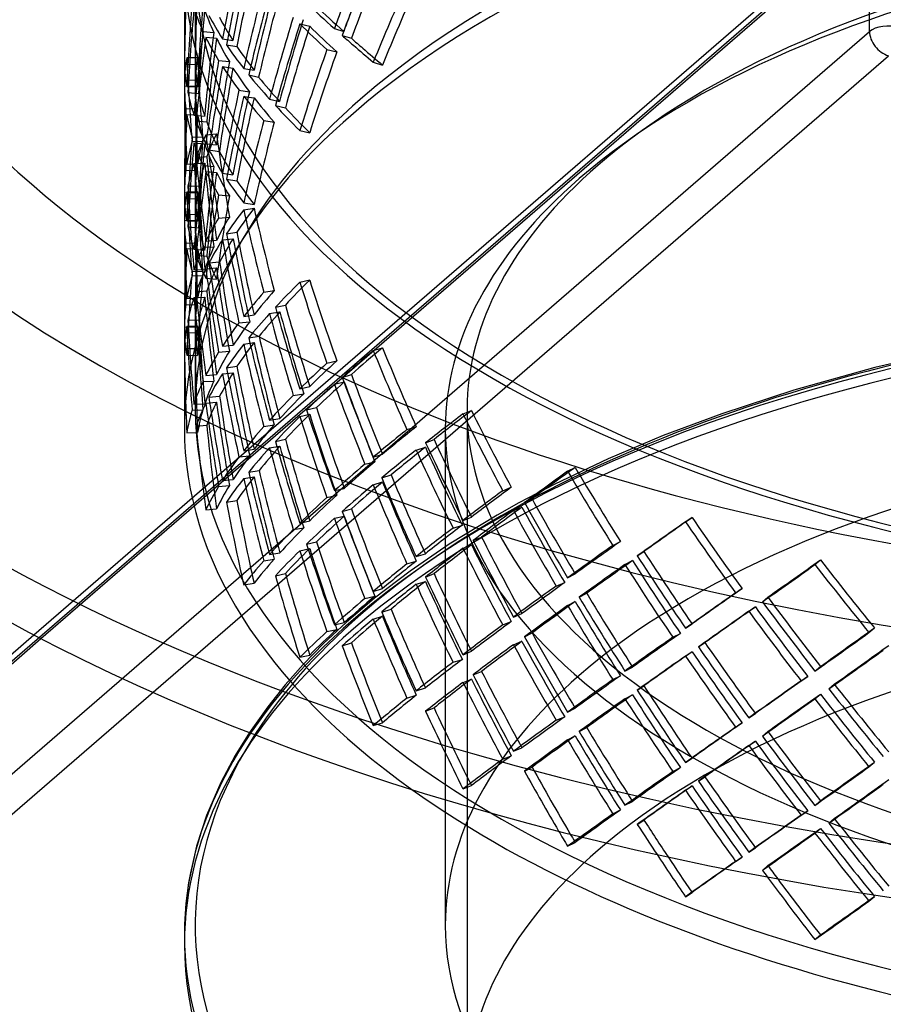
# Model space of a CAD drawing. Header units: millimetres. Extents: x -483 to 483, y -417 to 361.
# Tile 3 of 12: x -328 to -129, y -157 to 70. Entities that reach past the tile are written whole.
import ezdxf

# ---------------------------------------------------------------- set-up
doc = ezdxf.new("R2010")
doc.units = ezdxf.units.MM
doc.layers.add('HIDDEN', color=7, linetype='Continuous')
doc.layers.add('THICK', color=7, linetype='Continuous')

msp = doc.modelspace()

# ---------------------------------------------------------------- linework, layer by layer
at = {"layer": 'HIDDEN'}
for p, q in [((-324.62, -71.74), (-131.38, 95.61)), ((-322.98, -72.6), (-128.11, 96.16)), ((-482.44, -210.03), (-132.44, 93.08)), ((-132.44, 67.1), (-132.44, 93.08)), ((-290, 82.27), (-290, 54.56)), ((-287.5, 82.27), (-287.5, 54.43)), ((-263.45, 68.82), (-261.18, 68.3)), ((-482.44, -236.01), (-132.44, 67.1)), ((-285.72, 67.12), (-283.26, 66.89)), ((-285.06, 65.75), (-282.6, 65.52)), ((-255.48, 67.75), (-253.35, 67.09)), ((-253.72, 66.18), (-251.59, 65.53)), ((-281.24, 65.41), (-278.85, 65.03)), ((-280.31, 64.01), (-277.93, 63.63)), ((-478.11, -241.59), (-128.11, 61.52)), ((-257.23, 62.92), (-254.95, 62.4)), ((-289.98, 59.59), (-287.48, 59.51)), ((-289.45, 61.07), (-286.95, 61.14)), ((-282.12, 60.41), (-279.66, 60.18)), ((-281.24, 59.04), (-278.85, 58.66)), ((-246.56, 60.03), (-244.44, 59.38)), ((-276.35, 58.55), (-273.97, 58.17)), ((-275.22, 57.11), (-272.93, 56.58)), ((-290, 54.56), (-287.5, 54.48)), ((-289.98, 55.88), (-287.48, 55.96)), ((-289.45, 54.4), (-286.95, 54.33)), ((-289.2, 53.05), (-286.73, 52.82)), ((-277.45, 53.6), (-275.06, 53.22)), ((-276.35, 52.17), (-273.97, 51.79)), ((-270.41, 51.54), (-268.13, 51.01)), ((-269.06, 50.06), (-266.78, 49.54)), ((-289.65, 49.38), (-287.16, 49.3)), ((-289.45, 48.03), (-286.95, 47.95)), ((-287.8, 47.86), (-285.34, 47.63)), ((-287.32, 46.5), (-284.86, 46.27)), ((-271.73, 46.61), (-269.35, 46.23)), ((-285.06, 43.35), (-282.6, 43.58)), ((-263.45, 44.31), (-261.18, 43.78)), ((-288.23, 42.83), (-285.74, 42.75)), ((-288.23, 41.76), (-285.74, 41.83)), ((-287.8, 41.49), (-285.34, 41.26)), ((-285.06, 41.23), (-282.6, 41)), ((-284.36, 39.85), (-281.97, 39.47)), ((-289.45, 36.55), (-286.95, 36.63)), ((-287.8, 36.74), (-285.3, 36.82)), ((-287.32, 38.08), (-284.86, 38.31)), ((-289.65, 35.2), (-287.14, 35.12)), ((-285.72, 36.24), (-283.26, 36.01)), ((-285.06, 34.86), (-282.6, 34.63)), ((-281.24, 34.52), (-278.85, 34.14)), ((-280.31, 33.12), (-277.93, 32.74)), ((-290, 30.04), (-287.5, 29.97)), ((-290, 30.04), (-290, 23.67)), ((-289.45, 30.18), (-286.95, 30.25)), ((-289.2, 31.53), (-286.7, 31.61)), ((-287.5, 30.15), (-287.5, 23.55)), ((-282.12, 29.53), (-279.66, 29.3)), ((-289.98, 28.7), (-287.48, 28.62)), ((-276.35, 27.66), (-273.97, 27.28)), ((-289.98, 24.99), (-287.48, 25.07)), ((-276.35, 26.03), (-273.97, 26.41)), ((-290, 23.67), (-287.5, 23.59)), ((-289.45, 23.52), (-286.95, 23.44)), ((-282.12, 24.17), (-279.66, 24.4)), ((-289.2, 22.16), (-286.73, 21.93)), ((-280.31, 20.57), (-277.93, 20.95)), ((-289.65, 18.49), (-287.16, 18.41)), ((-285.06, 18.83), (-282.6, 19.06)), ((-281.25, 19.19), (-278.78, 19.42)), ((-289.45, 17.14), (-286.95, 17.06)), ((-287.8, 16.97), (-285.34, 16.74)), ((-285.71, 17.46), (-283.2, 17.53)), ((-287.32, 15.61), (-284.86, 15.38)), ((-284.36, 13.84), (-281.91, 14.07)), ((-288.23, 11.94), (-285.74, 11.86)), ((-287.8, 12.23), (-285.3, 12.3)), ((-285.06, 12.46), (-282.6, 12.69)), ((-288.23, 10.87), (-285.74, 10.95)), ((-285.06, 10.35), (-282.6, 10.12)), ((-263.45, 9.39), (-261.18, 9.91)), ((-287.32, 7.19), (-284.86, 7.42)), ((-271.73, 7.09), (-269.35, 7.47)), ((-289.45, 5.66), (-286.95, 5.74)), ((-287.8, 5.85), (-285.3, 5.93)), ((-289.65, 4.31), (-287.14, 4.23)), ((-270.42, 2.18), (-268.04, 2.56)), ((-269.06, 3.63), (-266.78, 4.15)), ((-289.2, 0.64), (-286.7, 0.72)), ((-277.45, 0.09), (-274.97, 0.32)), ((-276.35, 1.52), (-273.97, 1.9)), ((-290, -0.84), (-287.5, -0.92)), ((-290, -0.84), (-290, -24.25)), ((-289.98, -2.19), (-287.48, -2.27)), ((-289.45, -0.71), (-286.95, -0.63)), ((-287.5, -0.74), (-287.5, -19.92)), ((-276.35, -4.85), (-273.97, -4.47)), ((-275.22, -3.42), (-272.83, -3.04)), ((-289.98, -5.89), (-287.48, -5.82)), ((-282.12, -6.72), (-279.66, -6.49)), ((-281.25, -5.32), (-278.78, -5.09)), ((-246.56, -6.34), (-244.44, -5.68)), ((-109.47, -5.27), (-131.24, -10.25)), ((-289.45, -7.37), (-286.95, -7.45)), ((-257.23, -9.23), (-254.95, -8.7)), ((-280.31, -10.31), (-277.93, -9.94)), ((-131.24, -10.25), (-149.88, -15.45)), ((-285.71, -13.43), (-283.2, -13.35)), ((-285.06, -12.05), (-282.6, -11.82)), ((-281.25, -11.7), (-278.78, -11.47)), ((-255.5, -14.04), (-253.23, -13.52)), ((-253.72, -12.49), (-251.59, -11.83)), ((-263.45, -15.13), (-261.18, -14.6)), ((-149.88, -15.45), (-166.4, -20.85)), ((-284.36, -17.05), (-281.91, -16.82)), ((-264.97, -16.64), (-262.57, -16.26)), ((-288.23, -20.02), (-285.74, -19.94)), ((-287.8, -18.66), (-285.3, -18.59)), ((-285.06, -18.43), (-282.6, -18.2)), ((-261.9, -19.98), (-259.62, -19.46)), ((-225.93, -20.91), (-223.99, -20.13)), ((-225, -19.92), (-225, -177.54)), ((-270.42, -22.34), (-268.04, -21.96)), ((-263.45, -21.5), (-261.18, -20.98)), ((-166.4, -20.85), (-179.88, -25.9)), ((-287.32, -23.7), (-284.86, -23.47)), ((-271.73, -23.8), (-269.35, -23.42)), ((-238.82, -24.52), (-236.69, -23.86)), ((-230, -24.25), (-230, -112.57)), ((-289.45, -25.22), (-286.95, -25.15)), ((-269.06, -27.26), (-266.78, -26.73)), ((-234.54, -27.55), (-232.59, -26.76)), ((-179.88, -25.9), (-192.56, -31.25)), ((-276.35, -29.37), (-273.97, -28.99)), ((-270.42, -28.71), (-268.04, -28.33)), ((-236.71, -29.22), (-234.58, -28.56)), ((-277.45, -30.8), (-274.97, -30.57)), ((-246.56, -30.85), (-244.44, -30.2)), ((-192.56, -31.25), (-204.83, -37.07)), ((-275.22, -34.3), (-272.83, -33.93)), ((-248.48, -32.47), (-246.19, -31.95)), ((-201.88, -34.11), (-200.14, -33.21)), ((-281.25, -36.21), (-278.78, -35.98)), ((-276.35, -35.74), (-273.97, -35.36)), ((-244.61, -35.6), (-242.48, -34.94)), ((-282.12, -37.61), (-279.66, -37.38)), ((-255.5, -38.56), (-253.23, -38.03)), ((-246.56, -37.23), (-244.44, -36.57)), ((-216.79, -38.57), (-214.84, -37.79)), ((-204.83, -37.07), (-213.13, -41.4)), ((-257.23, -40.11), (-254.95, -39.59)), ((-211.8, -41.31), (-210.06, -40.41)), ((-285.06, -42.94), (-282.6, -42.71)), ((-280.31, -41.2), (-277.93, -40.82)), ((-253.72, -43.38), (-251.59, -42.72)), ((-213.13, -41.4), (-218.1, -44.2)), ((-214.33, -43.13), (-212.37, -42.35)), ((-255.5, -44.93), (-253.23, -44.41)), ((-218.1, -44.2), (-229.09, -50.89)), ((-225.93, -45.43), (-223.99, -44.64)), ((-174.76, -45.72), (-173.26, -44.72)), ((-264.97, -47.53), (-262.57, -47.15)), ((-263.45, -46.01), (-261.18, -45.49)), ((-228.22, -47.17), (-226.08, -46.51)), ((-223.61, -50.04), (-221.66, -49.26)), ((-263.45, -52.39), (-261.18, -51.87)), ((-261.9, -50.87), (-259.62, -50.35)), ((-229.09, -50.89), (-238.09, -57.06)), ((-225.93, -51.8), (-223.99, -51.02)), ((-191.48, -51.16), (-189.74, -50.27)), ((-271.73, -54.69), (-269.35, -54.31)), ((-270.42, -53.22), (-268.04, -52.85)), ((-236.71, -53.73), (-234.58, -53.08)), ((-185.85, -53.58), (-184.34, -52.58)), ((-238.82, -55.41), (-236.69, -54.75)), ((-188.69, -55.56), (-186.95, -54.66)), ((-145, -55.58), (-143.75, -54.5)), ((-269.06, -58.14), (-266.78, -57.62)), ((-238.09, -57.06), (-246.27, -63.33)), ((-234.54, -58.44), (-232.59, -57.65)), ((-201.88, -58.62), (-200.14, -57.72)), ((-276.35, -60.26), (-273.97, -59.88)), ((-246.56, -61.74), (-244.44, -61.08)), ((-236.71, -60.11), (-234.58, -59.45)), ((-204.5, -60.52), (-202.54, -59.73)), ((-163.26, -62.1), (-161.75, -61.11)), ((-246.27, -63.33), (-252.8, -68.89)), ((-248.48, -63.36), (-246.19, -62.84)), ((-199.22, -63.08), (-197.48, -62.18)), ((-157.08, -64.15), (-155.83, -63.07)), ((-201.88, -64.99), (-200.14, -64.1)), ((-160.2, -66.32), (-158.69, -65.32)), ((-246.56, -68.12), (-244.44, -67.46)), ((-244.61, -66.49), (-242.48, -65.83)), ((-214.33, -67.64), (-212.37, -66.86)), ((-252.8, -68.89), (-257.99, -73.76)), ((-255.5, -69.44), (-253.23, -68.92)), ((-216.79, -69.46), (-214.84, -68.68)), ((-174.76, -70.23), (-173.26, -69.24)), ((-132.57, -71.23), (-131.32, -70.14)), ((-257.23, -71), (-254.95, -70.48)), ((-211.8, -72.2), (-210.06, -71.3)), ((-177.68, -72.3), (-175.93, -71.4)), ((-257.99, -73.76), (-262.65, -78.56)), ((-253.72, -74.27), (-251.59, -73.61)), ((-214.33, -74.02), (-212.37, -73.23)), ((-171.81, -74.52), (-170.31, -73.52)), ((-263.45, -76.9), (-261.18, -76.38)), ((-225.93, -76.31), (-223.99, -75.53)), ((-174.76, -76.61), (-173.26, -75.61)), ((-262.65, -78.56), (-266.81, -83.25)), ((-228.22, -78.06), (-226.08, -77.4)), ((-188.69, -80.07), (-186.95, -79.17)), ((-145, -80.1), (-143.75, -79.01)), ((-223.61, -80.93), (-221.66, -80.14)), ((-191.48, -82.05), (-189.74, -81.15)), ((-148.17, -82.35), (-146.66, -81.35)), ((-266.81, -83.25), (-270.84, -88.3)), ((-225.93, -82.69), (-223.99, -81.91)), ((-185.85, -84.46), (-184.34, -83.46)), ((-141.8, -84.19), (-140.55, -83.11)), ((-238.82, -86.3), (-236.69, -85.64)), ((-236.71, -84.62), (-234.58, -83.96)), ((-188.69, -86.45), (-186.95, -85.55)), ((-145, -86.47), (-143.75, -85.39)), ((-270.84, -88.3), (-275.05, -94.22)), ((-234.54, -89.32), (-232.59, -88.54)), ((-204.5, -91.41), (-202.54, -90.62)), ((-201.88, -89.51), (-200.14, -88.61)), ((-160.2, -90.83), (-158.69, -89.83)), ((-246.56, -92.63), (-244.44, -91.97)), ((-163.26, -92.99), (-161.75, -91.99)), ((-201.88, -95.88), (-200.14, -94.98)), ((-199.22, -93.97), (-197.48, -93.07)), ((-157.08, -95.04), (-155.83, -93.96)), ((-160.2, -97.21), (-158.69, -96.21)), ((-216.79, -100.35), (-214.84, -99.57)), ((-214.33, -98.53), (-212.37, -97.75)), ((-174.76, -101.12), (-173.26, -100.12)), ((-132.57, -102.12), (-131.32, -101.03)), ((-211.8, -103.09), (-210.06, -102.19)), ((-177.68, -103.19), (-175.93, -102.29)), ((-225.93, -107.2), (-223.99, -106.42)), ((-171.81, -105.41), (-170.31, -104.41)), ((-174.76, -107.5), (-173.26, -106.5)), ((-188.69, -110.96), (-186.95, -110.06)), ((-145, -110.98), (-143.75, -109.9)), ((-191.48, -112.94), (-189.74, -112.04)), ((-148.17, -113.24), (-146.66, -112.24)), ((-185.85, -115.35), (-184.34, -114.35)), ((-141.8, -115.08), (-140.55, -114)), ((-145, -117.36), (-143.75, -116.28)), ((-201.88, -120.4), (-200.14, -119.5)), ((-160.2, -121.72), (-158.69, -120.72)), ((-163.26, -123.88), (-161.75, -122.88)), ((-157.08, -125.93), (-155.83, -124.84)), ((-174.76, -132.01), (-173.26, -131.01)), ((-132.57, -133), (-131.32, -131.92))]:
    msp.add_line(p, q, dxfattribs=at)
for centre, major_axis, ratio, start_param, end_param in [((0, -19.92), (-287.5, 0), 0.5, 3.141591, 5.759587), ((0, -24.25), (-290, 0), 0.5, 3.141591, 5.759587), ((0, -24.25), (-230, 0), 0.5, 3.141591, 5.759587), ((0, -19.92), (-225, 0), 0.5, 3.141591, 5.759587), ((0, 45.48), (-111.8, -383.97), 0.696884, -1.47035, -1.42151), ((0, 45.48), (-110.83, -380.66), 0.696884, -1.47024, -1.420974), ((0, 82.27), (-290, 0), 0.5, -0.000001, 2.617994), ((0, 82.27), (287.5, 0), 0.5, 3.141591, 5.759587), ((0, 39.1), (-111.8, -383.97), 0.696884, -1.483043, -1.434221), ((0, 39.1), (-110.83, -380.66), 0.696884, -1.483043, -1.433796), ((0, 14.59), (174.78, 365.78), 0.63266, 1.694047, 1.72478), ((0, 69.99), (-24.31, -395.57), 0.730531, -1.548484, -1.499662), ((0, 69.99), (-24.1, -392.16), 0.730531, -1.548484, -1.499237), ((0, 14.59), (-111.8, -383.97), 0.696884, -1.531864, -1.483043), ((0, 14.59), (-110.83, -380.66), 0.696884, -1.532289, -1.483043), ((0, 14.59), (173.27, 362.63), 0.63266, 1.694047, 1.725316), ((0, -16.3), (174.78, 365.78), 0.63266, 1.614426, 1.663247), ((0, -16.3), (173.27, 362.63), 0.63266, 1.614001, 1.663247), ((0, 39.1), (-146.33, -375.14), 0.667422, -1.41156, -1.362572), ((0, 39.1), (-145.07, -371.9), 0.667422, -1.411024, -1.361607), ((0, 45.48), (-24.31, -395.57), 0.730531, -1.597305, -1.548484), ((0, 45.48), (-24.1, -392.16), 0.730531, -1.59773, -1.548484), ((0, -16.3), (288.76, -137.97), 0.19404, -2.605264, -2.556276), ((0, -16.3), (286.27, -136.78), 0.19404, -2.606229, -2.556812), ((0, 8.22), (174.78, 365.78), 0.63266, 1.694047, 1.712069), ((0, 69.99), (-70.75, -391.29), 0.718745, -1.4476, -1.398611), ((0, 39.1), (-289.45, 52.34), 0.341455, 0.18493, 0.233771), ((0, 69.99), (-70.14, -387.92), 0.718745, -1.447064, -1.397646), ((0, 39.1), (-286.95, 51.89), 0.341455, 0.184394, 0.23366), ((0, 14.59), (-288.88, 84.11), 0.302174, 0.285232, 0.33422), ((0, 14.59), (-286.39, 83.39), 0.302174, 0.284267, 0.333684), ((0, 14.59), (-146.33, -375.14), 0.667422, -1.460401, -1.41156), ((0, 8.22), (173.27, 362.63), 0.63266, 1.694047, 1.712493), ((0, 8.22), (-146.33, -375.14), 0.667422, -1.473093, -1.424272), ((0, 14.59), (-145.07, -371.9), 0.667422, -1.46029, -1.411024), ((0, 8.22), (-145.07, -371.9), 0.667422, -1.473093, -1.423847), ((0, 8.22), (-288.62, 112.58), 0.251276, 0.528902, 0.577724), ((0, 8.22), (-286.13, 111.61), 0.251276, 0.528902, 0.578149), ((-128.11, 65.85), (-5, 0), 0.5, -2.094395, -0.523599), ((0, 45.48), (-70.75, -391.29), 0.718745, -1.49644, -1.4476), ((0, 39.1), (-70.75, -391.29), 0.718745, -1.509133, -1.460311), ((0, 45.48), (-70.14, -387.92), 0.718745, -1.49633, -1.447064), ((0, 39.1), (-289.45, 52.34), 0.341455, 0.246463, 0.295285), ((0, -16.3), (288.76, -137.97), 0.19404, -2.543565, -2.525543), ((-128.11, 65.85), (-3.27, 3.78), 0.75, 0.713724, 2.284521), ((0, 39.1), (-70.14, -387.92), 0.718745, -1.509133, -1.459886), ((0, 39.1), (-286.95, 51.89), 0.341455, 0.246463, 0.29571), ((0, 14.59), (-288.88, 84.11), 0.302174, 0.346931, 0.395753), ((0, 14.59), (-286.39, 83.39), 0.302174, 0.346507, 0.395753), ((0, -16.3), (286.27, -136.78), 0.19404, -2.54399, -2.525543), ((0, -16.3), (288.76, -137.97), 0.19404, -2.525543, -2.494743), ((0, -16.3), (-146.33, -375.14), 0.667422, -1.521915, -1.473093), ((0, -16.3), (-145.07, -371.9), 0.667422, -1.522339, -1.473093), ((0, -16.3), (286.27, -136.78), 0.19404, -2.525543, -2.494743), ((0, 69.99), (289.93, 17.81), 0.363193, 3.05768, 3.106502), ((0, 45.48), (-289.93, 17.81), 0.363193, 0.035091, 0.083913), ((0, 69.99), (24.31, -395.57), 0.730531, -1.593109, -1.544288), ((0, 69.99), (287.43, 17.66), 0.363193, 3.05768, 3.106926), ((0, 45.48), (-287.43, 17.66), 0.363193, 0.034666, 0.083913), ((0, 69.99), (24.1, -392.16), 0.730531, -1.593109, -1.543863), ((0, 14.59), (-70.75, -391.29), 0.718745, -1.557954, -1.509133), ((0, 39.1), (-111.8, -383.97), 0.696884, -1.42151, -1.372522), ((0, 14.59), (-70.14, -387.92), 0.718745, -1.558379, -1.509133), ((0, 8.22), (-288.88, 84.11), 0.302174, 0.33422, 0.38306), ((0, 39.1), (-110.83, -380.66), 0.696884, -1.420974, -1.371556), ((0, 8.22), (-286.39, 83.39), 0.302174, 0.333684, 0.38295), ((0, -16.3), (-288.62, 112.58), 0.251276, 0.418381, 0.467369), ((0, 69.99), (-24.31, -395.57), 0.730531, -1.486951, -1.437962), ((0, 39.1), (-289.93, 17.81), 0.363193, 0.022379, 0.07122), ((0, 45.48), (24.31, -395.57), 0.730531, -1.641931, -1.593109), ((0, 69.99), (-24.1, -392.16), 0.730531, -1.486415, -1.436997), ((0, 39.1), (-287.43, 17.66), 0.363193, 0.021844, 0.022313), ((0, 39.1), (-287.43, 17.66), 0.363193, 0.022313, 0.07111), ((0, 45.48), (24.1, -392.16), 0.730531, -1.642355, -1.593109), ((0, -16.3), (-286.13, 111.61), 0.251276, 0.417416, 0.466833), ((0, 14.59), (-289.45, 52.34), 0.341455, 0.135942, 0.18493), ((0, 14.59), (-286.95, 51.89), 0.341455, 0.134977, 0.184394), ((0, 14.59), (-111.8, -383.97), 0.696884, -1.47035, -1.42151), ((0, 8.22), (-111.8, -383.97), 0.696884, -1.483043, -1.434221), ((0, 14.59), (-110.83, -380.66), 0.696884, -1.47024, -1.420974), ((0, 8.22), (-288.88, 84.11), 0.302174, 0.395753, 0.444574), ((0, -19.92), (-287.5, 0), 0.5, -0.523599, -0.000001), ((0, 8.22), (-110.83, -380.66), 0.696884, -1.483043, -1.433796), ((0, 8.22), (-286.39, 83.39), 0.302174, 0.395753, 0.444999), ((0, -16.3), (-288.62, 112.58), 0.251276, 0.480081, 0.528902), ((0, 45.48), (-24.31, -395.57), 0.730531, -1.535791, -1.486951), ((0, -24.25), (-290, 0), 0.5, -0.523599, -0.000001), ((0, 39.1), (-24.31, -395.57), 0.730531, -1.548484, -1.499662), ((0, 39.1), (-289.93, 17.81), 0.363193, 0.083913, 0.132734), ((0, 45.48), (-24.1, -392.16), 0.730531, -1.535681, -1.486884), ((0, 39.1), (-24.1, -392.16), 0.730531, -1.548484, -1.499237), ((0, 39.1), (-287.43, 17.66), 0.363193, 0.083913, 0.133159), ((0, -16.3), (-286.13, 111.61), 0.251276, 0.479656, 0.528902), ((0, 14.59), (-289.45, 52.34), 0.341455, 0.197642, 0.246463), ((0, 14.59), (-286.95, 51.89), 0.341455, 0.197217, 0.246463), ((0, -16.3), (-111.8, -383.97), 0.696884, -1.531864, -1.483043), ((0, -16.3), (-110.83, -380.66), 0.696884, -1.532289, -1.483043), ((0, 69.99), (289.45, 52.34), 0.341455, 2.895129, 2.943951), ((0, 69.99), (70.75, -391.29), 0.718745, -1.63246, -1.583639), ((0, 69.99), (286.95, 51.89), 0.341455, 2.895129, 2.944376), ((0, 69.99), (70.14, -387.92), 0.718745, -1.63246, -1.583214), ((0, 14.59), (-24.31, -395.57), 0.730531, -1.597305, -1.548484), ((0, 45.48), (289.93, 17.81), 0.363193, 3.008859, 3.05768), ((0, 39.1), (-70.75, -391.29), 0.718745, -1.4476, -1.398611), ((0, 8.22), (-289.45, 52.34), 0.341455, 0.18493, 0.233771), ((0, 14.59), (-24.1, -392.16), 0.730531, -1.59773, -1.548484), ((0, 45.48), (287.43, 17.66), 0.363193, 3.008434, 3.05768), ((0, 39.1), (-70.14, -387.92), 0.718745, -1.447064, -1.397646), ((0, 8.22), (-286.95, 51.89), 0.341455, 0.184394, 0.23366), ((0, -16.3), (-288.88, 84.11), 0.302174, 0.285232, 0.33422), ((0, -16.3), (-286.39, 83.39), 0.302174, 0.284267, 0.333684), ((0, 39.1), (289.93, 17.81), 0.363193, 2.996147, 3.044988), ((0, 69.99), (24.31, -395.57), 0.730531, -1.531576, -1.482588), ((0, 45.48), (70.75, -391.29), 0.718745, -1.681282, -1.63246), ((0, 39.1), (287.43, 17.66), 0.363193, 2.995611, 3.044877), ((0, 69.99), (24.1, -392.16), 0.730531, -1.53104, -1.481623), ((0, 45.48), (70.14, -387.92), 0.718745, -1.681706, -1.63246), ((0, -19.92), (-225, 0), 0.5, -0.523599, -0.000001), ((0, 14.59), (-289.93, 17.81), 0.363193, -0.026609, 0.022379), ((0, 14.59), (-70.75, -391.29), 0.718745, -1.49644, -1.4476), ((0, 14.59), (-287.43, 17.66), 0.363193, -0.027574, 0.021844), ((0, 8.22), (-70.75, -391.29), 0.718745, -1.509133, -1.460311), ((0, 14.59), (-70.14, -387.92), 0.718745, -1.49633, -1.447064), ((0, 8.22), (-289.45, 52.34), 0.341455, 0.246463, 0.295285), ((0, 8.22), (-70.14, -387.92), 0.718745, -1.509133, -1.459886), ((0, 8.22), (-286.95, 51.89), 0.341455, 0.246463, 0.29571), ((0, -16.3), (-288.88, 84.11), 0.302174, 0.346931, 0.395753), ((0, -16.3), (-286.39, 83.39), 0.302174, 0.346507, 0.395753), ((0, -24.25), (-230, 0), 0.5, -0.523599, -0.000001), ((0, 39.1), (289.93, 17.81), 0.363193, 3.05768, 3.106502), ((0, 39.1), (24.31, -395.57), 0.730531, -1.593109, -1.544288), ((0, 45.48), (24.31, -395.57), 0.730531, -1.580417, -1.531576), ((0, 45.48), (-24.1, -392.16), 0.730531, -1.486884, -1.486415), ((0, 39.1), (287.43, 17.66), 0.363193, 3.05768, 3.106926), ((0, 39.1), (24.1, -392.16), 0.730531, -1.593109, -1.543863), ((0, 45.48), (24.1, -392.16), 0.730531, -1.580306, -1.53104), ((0, -16.3), (-70.75, -391.29), 0.718745, -1.557954, -1.509133), ((0, 14.59), (-289.93, 17.81), 0.363193, 0.035091, 0.083913), ((0, 14.59), (-287.43, 17.66), 0.363193, 0.034666, 0.083913), ((0, -16.3), (-70.14, -387.92), 0.718745, -1.558379, -1.509133), ((0, 14.59), (24.31, -395.57), 0.730531, -1.641931, -1.593109), ((0, 14.59), (24.1, -392.16), 0.730531, -1.642355, -1.593109), ((0, 69.99), (288.88, 84.11), 0.302174, 2.74584, 2.794661), ((0, 69.99), (286.39, 83.39), 0.302174, 2.74584, 2.795086), ((0, 69.99), (111.8, -383.97), 0.696884, -1.65855, -1.609728), ((0, 69.99), (110.83, -380.66), 0.696884, -1.65855, -1.609304), ((0, 39.1), (-24.31, -395.57), 0.730531, -1.486951, -1.437962), ((0, 8.22), (-289.93, 17.81), 0.363193, 0.022379, 0.07122), ((0, 39.1), (-24.1, -392.16), 0.730531, -1.486415, -1.436997), ((0, 8.22), (-287.43, 17.66), 0.363193, 0.021844, 0.022313), ((0, 8.22), (-287.43, 17.66), 0.363193, 0.022313, 0.07111), ((0, 45.48), (289.45, 52.34), 0.341455, 2.846308, 2.895129), ((0, 45.48), (286.95, 51.89), 0.341455, 2.845883, 2.895129), ((0, -140.73), (290, 0), 0.5, 1.047198, 2.617994), ((0, -16.3), (-289.45, 52.34), 0.341455, 0.135942, 0.18493), ((0, -16.3), (-286.95, 51.89), 0.341455, 0.134977, 0.184394), ((0, 45.48), (111.8, -383.97), 0.696884, -1.707371, -1.65855), ((0, 45.48), (110.83, -380.66), 0.696884, -1.707796, -1.65855), ((0, 14.59), (-24.31, -395.57), 0.730531, -1.535791, -1.486951), ((0, 14.59), (-24.1, -392.16), 0.730531, -1.535681, -1.486884), ((0, 39.1), (289.45, 52.34), 0.341455, 2.833596, 2.882437), ((0, 39.1), (286.95, 51.89), 0.341455, 2.833061, 2.882327), ((0, 69.99), (70.75, -391.29), 0.718745, -1.570927, -1.521939), ((0, 69.99), (70.14, -387.92), 0.718745, -1.570391, -1.520974), ((0, 8.22), (-24.31, -395.57), 0.730531, -1.548484, -1.499662), ((0, 8.22), (-289.93, 17.81), 0.363193, 0.083913, 0.132734), ((0, 14.59), (289.93, 17.81), 0.363193, 2.947159, 2.996147), ((0, 8.22), (-24.1, -392.16), 0.730531, -1.548484, -1.499237), ((0, 8.22), (-287.43, 17.66), 0.363193, 0.083913, 0.133159), ((0, 14.59), (287.43, 17.66), 0.363193, 2.946194, 2.995611), ((0, -16.3), (-289.45, 52.34), 0.341455, 0.197642, 0.246463), ((0, -16.3), (-286.95, 51.89), 0.341455, 0.197217, 0.246463), ((0, 45.48), (70.75, -391.29), 0.718745, -1.619768, -1.570927), ((0, 45.48), (70.14, -387.92), 0.718745, -1.619657, -1.570391), ((0, -142.89), (-290, 0), 0.5, 3.141591, 5.759587), ((0, -16.3), (-24.31, -395.57), 0.730531, -1.597305, -1.548484), ((0, 39.1), (289.45, 52.34), 0.341455, 2.895129, 2.943951), ((0, -16.3), (-24.1, -392.16), 0.730531, -1.59773, -1.548484), ((0, 39.1), (70.75, -391.29), 0.718745, -1.63246, -1.583639), ((0, 39.1), (286.95, 51.89), 0.341455, 2.895129, 2.944376), ((0, 39.1), (70.14, -387.92), 0.718745, -1.63246, -1.583214), ((0, 14.59), (289.93, 17.81), 0.363193, 3.008859, 3.05768), ((0, 14.59), (287.43, 17.66), 0.363193, 3.008434, 3.05768), ((0, -138.56), (287.5, 0), 0.5, 1.047198, 2.831586), ((0, 69.99), (288.62, 112.58), 0.251276, 2.61269, 2.661512), ((0, 69.99), (286.13, 111.61), 0.251276, 2.61269, 2.661937), ((0, 69.99), (146.33, -375.14), 0.667422, -1.6685, -1.619678), ((0, 69.99), (145.07, -371.9), 0.667422, -1.6685, -1.619253), ((0, 14.59), (70.75, -391.29), 0.718745, -1.681282, -1.63246), ((0, 14.59), (70.14, -387.92), 0.718745, -1.681706, -1.63246), ((0, 45.48), (288.88, 84.11), 0.302174, 2.697018, 2.74584), ((0, 45.48), (286.39, 83.39), 0.302174, 2.696593, 2.74584), ((0, 8.22), (289.93, 17.81), 0.363193, 2.996147, 3.044988), ((0, 39.1), (24.31, -395.57), 0.730531, -1.531576, -1.482588), ((0, 8.22), (287.43, 17.66), 0.363193, 2.995611, 3.044877), ((0, 39.1), (24.1, -392.16), 0.730531, -1.53104, -1.481623), ((0, -16.3), (-289.93, 17.81), 0.363193, -0.026609, 0.022379), ((0, -16.3), (-287.43, 17.66), 0.363193, -0.027574, 0.021844), ((0, 39.1), (286.39, 83.39), 0.302174, 2.683771, 2.733037), ((0, 45.48), (146.33, -375.14), 0.667422, -1.717321, -1.6685), ((0, 69.99), (110.83, -380.66), 0.696884, -1.596481, -1.547064), ((0, 45.48), (145.07, -371.9), 0.667422, -1.717746, -1.6685), ((0, 14.59), (24.31, -395.57), 0.730531, -1.580417, -1.531576), ((0, 14.59), (24.1, -392.16), 0.730531, -1.580306, -1.53104), ((0, 14.59), (289.45, 52.34), 0.341455, 2.784608, 2.833596), ((0, 14.59), (286.95, 51.89), 0.341455, 2.783643, 2.833061), ((0, 39.1), (288.88, 84.11), 0.302174, 2.684307, 2.733147), ((0, 69.99), (111.8, -383.97), 0.696884, -1.597017, -1.548029), ((0, 8.22), (289.93, 17.81), 0.363193, 3.05768, 3.106502), ((0, -16.3), (-289.93, 17.81), 0.363193, 0.035091, 0.083913), ((0, 8.22), (24.31, -395.57), 0.730531, -1.593109, -1.544288), ((0, 14.59), (-24.1, -392.16), 0.730531, -1.486884, -1.486415), ((0, 8.22), (287.43, 17.66), 0.363193, 3.05768, 3.106926), ((0, 8.22), (24.1, -392.16), 0.730531, -1.593109, -1.543863), ((0, -16.3), (-287.43, 17.66), 0.363193, 0.034666, 0.083913), ((0, 39.1), (286.39, 83.39), 0.302174, 2.74584, 2.795086), ((0, 45.48), (111.8, -383.97), 0.696884, -1.645857, -1.597017), ((0, 39.1), (110.83, -380.66), 0.696884, -1.65855, -1.609304), ((0, 45.48), (110.83, -380.66), 0.696884, -1.645747, -1.596481), ((0, -16.3), (24.31, -395.57), 0.730531, -1.641931, -1.593109), ((0, -16.3), (24.1, -392.16), 0.730531, -1.642355, -1.593109), ((0, 14.59), (289.45, 52.34), 0.341455, 2.846308, 2.895129), ((0, 14.59), (286.95, 51.89), 0.341455, 2.845883, 2.895129), ((0, 39.1), (288.88, 84.11), 0.302174, 2.74584, 2.794661), ((0, 39.1), (111.8, -383.97), 0.696884, -1.65855, -1.609728), ((0, 69.99), (288.76, 137.97), 0.19404, 2.494743, 2.543565), ((0, 69.99), (286.27, 136.78), 0.19404, 2.494743, 2.54399), ((0, 69.99), (174.78, -365.78), 0.63266, -1.663247, -1.614426), ((0, 69.99), (173.27, -362.63), 0.63266, -1.663247, -1.614001), ((0, 45.48), (286.13, 111.61), 0.251276, 2.563444, 2.61269), ((0, 14.59), (111.8, -383.97), 0.696884, -1.707371, -1.65855), ((0, 14.59), (110.83, -380.66), 0.696884, -1.707796, -1.65855), ((0, 45.48), (288.62, 112.58), 0.251276, 2.563869, 2.61269), ((0, -16.3), (289.93, 17.81), 0.363193, 2.947159, 2.996147), ((0, -16.3), (287.43, 17.66), 0.363193, 2.946194, 2.995611), ((0, 8.22), (289.45, 52.34), 0.341455, 2.833596, 2.882437), ((0, 8.22), (286.95, 51.89), 0.341455, 2.833061, 2.882327), ((0, 39.1), (70.75, -391.29), 0.718745, -1.570927, -1.521939), ((0, 39.1), (70.14, -387.92), 0.718745, -1.570391, -1.520974), ((0, 39.1), (286.13, 111.61), 0.251276, 2.550622, 2.599888), ((0, 45.48), (174.78, -365.78), 0.63266, -1.712069, -1.663247), ((0, 69.99), (145.07, -371.9), 0.667422, -1.606431, -1.557013), ((0, 45.48), (173.27, -362.63), 0.63266, -1.712493, -1.663247), ((0, 39.1), (288.62, 112.58), 0.251276, 2.551157, 2.599998), ((0, 69.99), (146.33, -375.14), 0.667422, -1.606967, -1.557978), ((0, -138.56), (230, 0), 0.5, -0.000001, 2.617994), ((0, 14.59), (70.75, -391.29), 0.718745, -1.619768, -1.570927), ((0, 14.59), (70.14, -387.92), 0.718745, -1.619657, -1.570391), ((0, 14.59), (288.88, 84.11), 0.302174, 2.635319, 2.684307), ((0, 14.59), (286.39, 83.39), 0.302174, 2.634354, 2.683771), ((0, -16.3), (289.93, 17.81), 0.363193, 3.008859, 3.05768), ((0, -19.92), (-287.5, 0), 0.5, -0.000001, 2.617994), ((0, 8.22), (289.45, 52.34), 0.341455, 2.895129, 2.943951), ((0, -16.3), (287.43, 17.66), 0.363193, 3.008434, 3.05768), ((0, 8.22), (70.75, -391.29), 0.718745, -1.63246, -1.583639), ((0, 8.22), (286.95, 51.89), 0.341455, 2.895129, 2.944376), ((0, 8.22), (70.14, -387.92), 0.718745, -1.63246, -1.583214), ((0, 45.48), (146.33, -375.14), 0.667422, -1.655807, -1.606967), ((0, 45.48), (145.07, -371.9), 0.667422, -1.655697, -1.606431), ((0, 69.99), (286.7, 159.4), 0.134196, 2.389524, 2.43877), ((0, -19.92), (-225, 0), 0.5, -0.000001, 2.617994), ((0, 69.99), (196.41, -353.27), 0.594319, -1.645267, -1.596021), ((0, 39.1), (288.62, 112.58), 0.251276, 2.61269, 2.661512), ((0, 39.1), (286.13, 111.61), 0.251276, 2.61269, 2.661937), ((0, 39.1), (146.33, -375.14), 0.667422, -1.6685, -1.619678), ((0, 39.1), (145.07, -371.9), 0.667422, -1.6685, -1.619253), ((0, 69.99), (289.2, 160.78), 0.134196, 2.389524, 2.438345), ((0, 69.99), (198.11, -356.34), 0.594319, -1.645267, -1.596445), ((0, -24.25), (-290, 0), 0.5, -0.000001, 0.609834), ((0, -16.3), (70.75, -391.29), 0.718745, -1.681282, -1.63246), ((0, -16.3), (70.14, -387.92), 0.718745, -1.681706, -1.63246), ((0, 14.59), (288.88, 84.11), 0.302174, 2.697018, 2.74584), ((0, 14.59), (286.39, 83.39), 0.302174, 2.696593, 2.74584), ((0, 45.48), (288.76, 137.97), 0.19404, 2.445922, 2.494743), ((0, 45.48), (286.27, 136.78), 0.19404, 2.445497, 2.494743), ((0, -24.25), (-230, 0), 0.5, -0.000001, 2.617994), ((0, 14.59), (145.07, -371.9), 0.667422, -1.717746, -1.6685), ((0, 45.48), (196.41, -353.27), 0.594319, -1.694513, -1.645267), ((0, 8.22), (288.88, 84.11), 0.302174, 2.684307, 2.733147), ((0, 8.22), (286.39, 83.39), 0.302174, 2.683771, 2.733037), ((0, 39.1), (111.8, -383.97), 0.696884, -1.597017, -1.548029), ((0, 14.59), (146.33, -375.14), 0.667422, -1.717321, -1.6685), ((0, 39.1), (110.83, -380.66), 0.696884, -1.596481, -1.547064), ((0, 39.1), (288.76, 137.97), 0.19404, 2.43321, 2.482051), ((0, 39.1), (286.27, 136.78), 0.19404, 2.432674, 2.48194), ((0, 69.99), (174.78, -365.78), 0.63266, -1.601714, -1.552726), ((0, 69.99), (173.27, -362.63), 0.63266, -1.601178, -1.551761), ((0, 45.48), (198.11, -356.34), 0.594319, -1.694088, -1.645267), ((0, -16.3), (289.45, 52.34), 0.341455, 2.784608, 2.833596), ((0, -16.3), (286.95, 51.89), 0.341455, 2.783643, 2.833061), ((0, 14.59), (110.83, -380.66), 0.696884, -1.645747, -1.596481), ((0, 14.59), (288.62, 112.58), 0.251276, 2.502169, 2.551157), ((0, 14.59), (286.13, 111.61), 0.251276, 2.501204, 2.550622), ((0, 69.99), (287.19, 179.93), 0.074033, 2.294446, 2.343692), ((0, 69.99), (215.45, -343.9), 0.553543, -1.617145, -1.567898), ((0, 8.22), (288.88, 84.11), 0.302174, 2.74584, 2.794661), ((0, 8.22), (286.39, 83.39), 0.302174, 2.74584, 2.795086), ((0, 8.22), (111.8, -383.97), 0.696884, -1.65855, -1.609728), ((0, 14.59), (111.8, -383.97), 0.696884, -1.645857, -1.597017), ((0, 8.22), (110.83, -380.66), 0.696884, -1.65855, -1.609304), ((0, 45.48), (174.78, -365.78), 0.63266, -1.650555, -1.601714), ((0, 45.48), (173.27, -362.63), 0.63266, -1.650444, -1.601178), ((0, 69.99), (289.69, 181.49), 0.074033, 2.294446, 2.343268), ((0, 69.99), (217.32, -346.89), 0.553543, -1.617145, -1.568323), ((0, -16.3), (289.45, 52.34), 0.341455, 2.846308, 2.895129), ((0, -16.3), (286.95, 51.89), 0.341455, 2.845883, 2.895129), ((0, 39.1), (288.76, 137.97), 0.19404, 2.494743, 2.543565), ((0, 39.1), (286.27, 136.78), 0.19404, 2.494743, 2.54399), ((0, 39.1), (174.78, -365.78), 0.63266, -1.663247, -1.614426), ((0, 39.1), (173.27, -362.63), 0.63266, -1.663247, -1.614001), ((0, 45.48), (286.7, 159.4), 0.134196, 2.340277, 2.389524), ((0, 14.59), (288.62, 112.58), 0.251276, 2.563869, 2.61269), ((0, 14.59), (286.13, 111.61), 0.251276, 2.563444, 2.61269), ((0, 45.48), (289.2, 160.78), 0.134196, 2.340702, 2.389524), ((0, 45.48), (215.45, -343.9), 0.553543, -1.666391, -1.617145), ((0, -16.3), (111.8, -383.97), 0.696884, -1.707371, -1.65855), ((0, -16.3), (110.83, -380.66), 0.696884, -1.707796, -1.65855), ((0, 14.59), (173.27, -362.63), 0.63266, -1.712493, -1.663247), ((0, 39.1), (286.7, 159.4), 0.134196, 2.327455, 2.376721), ((0, 69.99), (196.41, -353.27), 0.594319, -1.583198, -1.533781), ((0, 45.48), (217.32, -346.89), 0.553543, -1.665966, -1.617145), ((0, 8.22), (288.62, 112.58), 0.251276, 2.551157, 2.599998), ((0, 8.22), (286.13, 111.61), 0.251276, 2.550622, 2.599888), ((0, 39.1), (146.33, -375.14), 0.667422, -1.606967, -1.557978), ((0, 14.59), (174.78, -365.78), 0.63266, -1.712069, -1.663247), ((0, 39.1), (145.07, -371.9), 0.667422, -1.606431, -1.557013), ((0, 39.1), (289.2, 160.78), 0.134196, 2.327991, 2.376831), ((0, 69.99), (198.11, -356.34), 0.594319, -1.583734, -1.534746), ((0, 69.99), (287.48, 198.75), 0.014817, 2.207351, 2.256598), ((0, 69.99), (231.19, -334.42), 0.511031, -1.58104, -1.531793), ((0, -16.3), (288.88, 84.11), 0.302174, 2.635319, 2.684307), ((0, -16.3), (286.39, 83.39), 0.302174, 2.634354, 2.683771), ((0, 14.59), (288.76, 137.97), 0.19404, 2.384222, 2.43321), ((0, 14.59), (286.27, 136.78), 0.19404, 2.383257, 2.432674), ((0, 69.99), (289.98, 200.47), 0.014817, 2.207351, 2.256173), ((0, 69.99), (233.2, -337.33), 0.511031, -1.58104, -1.532218), ((0, 45.48), (196.41, -353.27), 0.594319, -1.632464, -1.583198), ((0, 8.22), (286.13, 111.61), 0.251276, 2.61269, 2.661937), ((0, 14.59), (146.33, -375.14), 0.667422, -1.655807, -1.606967), ((0, 8.22), (145.07, -371.9), 0.667422, -1.6685, -1.619253), ((0, 14.59), (145.07, -371.9), 0.667422, -1.655697, -1.606431), ((0, 39.1), (289.2, 160.78), 0.134196, 2.389524, 2.438345), ((0, 39.1), (286.7, 159.4), 0.134196, 2.389524, 2.43877), ((0, 39.1), (198.11, -356.34), 0.594319, -1.645267, -1.596445), ((0, 39.1), (196.41, -353.27), 0.594319, -1.645267, -1.596021), ((0, 45.48), (198.11, -356.34), 0.594319, -1.632574, -1.583734), ((0, 45.48), (289.69, 181.49), 0.074033, 2.245625, 2.294446), ((0, 45.48), (287.19, 179.93), 0.074033, 2.2452, 2.294446), ((0, -16.3), (286.39, 83.39), 0.302174, 2.696593, 2.74584), ((0, 8.22), (288.62, 112.58), 0.251276, 2.61269, 2.661512), ((0, 8.22), (146.33, -375.14), 0.667422, -1.6685, -1.619678), ((0, 45.48), (233.2, -337.33), 0.511031, -1.629861, -1.58104), ((0, 45.48), (231.19, -334.42), 0.511031, -1.630286, -1.58104), ((0, -16.3), (288.88, 84.11), 0.302174, 2.697018, 2.74584), ((0, 14.59), (288.76, 137.97), 0.19404, 2.445922, 2.494743), ((0, 14.59), (286.27, 136.78), 0.19404, 2.445497, 2.494743), ((0, 39.1), (289.69, 181.49), 0.074033, 2.232913, 2.281754), ((0, 39.1), (287.19, 179.93), 0.074033, 2.232377, 2.281643), ((0, -177.54), (225, 0), 0.5, -0.000001, 2.617994), ((0, 69.99), (217.32, -346.89), 0.553543, -1.555612, -1.506624), ((0, 69.99), (215.45, -343.9), 0.553543, -1.555076, -1.505659), ((0, 69.99), (289.85, 218.01), 0.042828, -2.175419, -2.126597), ((0, 69.99), (287.35, 216.13), 0.042828, -2.175843, -2.126597), ((0, 69.99), (246.35, -327.52), 0.467176, -1.538594, -1.489773), ((0, 69.99), (244.22, -324.7), 0.467176, -1.538594, -1.489348), ((0, -16.3), (146.33, -375.14), 0.667422, -1.717321, -1.6685), ((0, -16.3), (145.07, -371.9), 0.667422, -1.717746, -1.6685), ((0, 14.59), (198.11, -356.34), 0.594319, -1.694088, -1.645267), ((0, 14.59), (196.41, -353.27), 0.594319, -1.694513, -1.645267), ((0, 8.22), (288.76, 137.97), 0.19404, 2.43321, 2.482051), ((0, 8.22), (286.27, 136.78), 0.19404, 2.432674, 2.48194), ((0, 39.1), (174.78, -365.78), 0.63266, -1.601714, -1.552726), ((0, 39.1), (173.27, -362.63), 0.63266, -1.601178, -1.551761), ((0, 14.59), (289.2, 160.78), 0.134196, 2.279002, 2.327991), ((0, 14.59), (286.7, 159.4), 0.134196, 2.278037, 2.327455), ((0, 45.48), (287.48, 198.75), 0.014817, 2.158105, 2.207351), ((0, -16.3), (288.62, 112.58), 0.251276, 2.502169, 2.551157), ((0, -16.3), (286.13, 111.61), 0.251276, 2.501204, 2.550622), ((0, 45.48), (217.32, -346.89), 0.553543, -1.604452, -1.555612), ((0, 45.48), (215.45, -343.9), 0.553543, -1.604342, -1.555076), ((0, 45.48), (289.98, 200.47), 0.014817, 2.15853, 2.207351), ((0, 45.48), (244.22, -324.7), 0.467176, -1.587841, -1.538594), ((0, 39.1), (289.69, 181.49), 0.074033, 2.294446, 2.343268), ((0, 39.1), (287.19, 179.93), 0.074033, 2.294446, 2.343692), ((0, 39.1), (217.32, -346.89), 0.553543, -1.617145, -1.568323), ((0, 39.1), (215.45, -343.9), 0.553543, -1.617145, -1.567898), ((0, 39.1), (287.48, 198.75), 0.014817, 2.145283, 2.194549), ((0, 69.99), (231.19, -334.42), 0.511031, -1.518971, -1.469553), ((0, 45.48), (246.35, -327.52), 0.467176, -1.587416, -1.538594), ((0, 8.22), (286.27, 136.78), 0.19404, 2.494743, 2.54399), ((0, 14.59), (174.78, -365.78), 0.63266, -1.650555, -1.601714), ((0, 8.22), (173.27, -362.63), 0.63266, -1.663247, -1.614001), ((0, 14.59), (173.27, -362.63), 0.63266, -1.650444, -1.601178), ((0, 39.1), (289.98, 200.47), 0.014817, 2.145818, 2.194659), ((0, 69.99), (233.2, -337.33), 0.511031, -1.519507, -1.470518), ((0, -140.73), (290, 0), 0.5, 2.617994, 3.141593), ((0, 8.22), (288.76, 137.97), 0.19404, 2.494743, 2.543565), ((0, 8.22), (174.78, -365.78), 0.63266, -1.663247, -1.614426), ((0, 14.59), (289.2, 160.78), 0.134196, 2.340702, 2.389524), ((0, 14.59), (286.7, 159.4), 0.134196, 2.340277, 2.389524), ((0, 45.48), (287.35, 216.13), 0.042828, -2.126597, -2.077351), ((0, -142.89), (-290, 0), 0.5, -0.523599, -0.000001), ((0, -16.3), (288.62, 112.58), 0.251276, 2.563869, 2.61269), ((0, -16.3), (286.13, 111.61), 0.251276, 2.563444, 2.61269), ((0, 14.59), (217.32, -346.89), 0.553543, -1.665966, -1.617145), ((0, 14.59), (215.45, -343.9), 0.553543, -1.666391, -1.617145), ((0, 14.59), (289.69, 181.49), 0.074033, 2.183925, 2.232913), ((0, 14.59), (287.19, 179.93), 0.074033, 2.18296, 2.232377), ((0, 45.48), (289.85, 218.01), 0.042828, -2.126597, -2.077776), ((0, -16.3), (174.78, -365.78), 0.63266, -1.712069, -1.663247), ((0, -16.3), (173.27, -362.63), 0.63266, -1.712493, -1.663247), ((0, 8.22), (289.2, 160.78), 0.134196, 2.327991, 2.376831), ((0, 8.22), (286.7, 159.4), 0.134196, 2.327455, 2.376721), ((0, 39.1), (198.11, -356.34), 0.594319, -1.583734, -1.534746), ((0, 39.1), (196.41, -353.27), 0.594319, -1.583198, -1.533781), ((0, 45.48), (233.2, -337.33), 0.511031, -1.568347, -1.519507), ((0, 45.48), (231.19, -334.42), 0.511031, -1.568237, -1.518971), ((0, 39.1), (287.35, 216.13), 0.042828, -2.113794, -2.064528), ((0, 39.1), (289.98, 200.47), 0.014817, 2.207351, 2.256173), ((0, 39.1), (287.48, 198.75), 0.014817, 2.207351, 2.256598), ((0, 39.1), (233.2, -337.33), 0.511031, -1.58104, -1.532218), ((0, 39.1), (231.19, -334.42), 0.511031, -1.58104, -1.531793), ((0, 39.1), (289.85, 218.01), 0.042828, -2.113905, -2.065064), ((0, -16.3), (288.76, 137.97), 0.19404, 2.384222, 2.43321), ((0, -16.3), (286.27, 136.78), 0.19404, 2.383257, 2.432674), ((0, -138.56), (230, 0), 0.5, 2.617994, 3.141591), ((0, 14.59), (198.11, -356.34), 0.594319, -1.632574, -1.583734), ((0, 14.59), (196.41, -353.27), 0.594319, -1.632464, -1.583198), ((0, 14.59), (287.19, 179.93), 0.074033, 2.2452, 2.294446), ((0, 14.59), (287.48, 198.75), 0.014817, 2.095865, 2.145283), ((0, 8.22), (289.2, 160.78), 0.134196, 2.389524, 2.438345), ((0, 8.22), (286.7, 159.4), 0.134196, 2.389524, 2.43877), ((0, 8.22), (198.11, -356.34), 0.594319, -1.645267, -1.596445), ((0, 8.22), (196.41, -353.27), 0.594319, -1.645267, -1.596021), ((0, 14.59), (289.69, 181.49), 0.074033, 2.245625, 2.294446), ((0, 14.59), (231.19, -334.42), 0.511031, -1.630286, -1.58104), ((0, 14.59), (289.98, 200.47), 0.014817, 2.09683, 2.145818), ((0, 45.48), (244.22, -324.7), 0.467176, -1.525792, -1.476526), ((0, -16.3), (286.27, 136.78), 0.19404, 2.445497, 2.494743), ((0, 8.22), (287.19, 179.93), 0.074033, 2.232377, 2.281643), ((0, 39.1), (215.45, -343.9), 0.553543, -1.555076, -1.505659), ((0, 14.59), (233.2, -337.33), 0.511031, -1.629861, -1.58104), ((0, 39.1), (287.35, 216.13), 0.042828, -2.175843, -2.126597), ((0, 39.1), (244.22, -324.7), 0.467176, -1.538594, -1.489348), ((0, 45.48), (246.35, -327.52), 0.467176, -1.525902, -1.477061), ((0, -16.3), (288.76, 137.97), 0.19404, 2.445922, 2.494743), ((0, 8.22), (289.69, 181.49), 0.074033, 2.232913, 2.281754), ((0, 39.1), (217.32, -346.89), 0.553543, -1.555612, -1.506624), ((0, 39.1), (289.85, 218.01), 0.042828, -2.175419, -2.126597), ((0, 39.1), (246.35, -327.52), 0.467176, -1.538594, -1.489773), ((0, -16.3), (198.11, -356.34), 0.594319, -1.694088, -1.645267), ((0, -16.3), (196.41, -353.27), 0.594319, -1.694513, -1.645267), ((0, -16.3), (286.7, 159.4), 0.134196, 2.278037, 2.327455), ((0, -16.3), (289.2, 160.78), 0.134196, 2.279002, 2.327991), ((0, 14.59), (287.48, 198.75), 0.014817, 2.158105, 2.207351), ((0, 8.22), (287.19, 179.93), 0.074033, 2.294446, 2.343692), ((0, 8.22), (215.45, -343.9), 0.553543, -1.617145, -1.567898), ((0, 14.59), (217.32, -346.89), 0.553543, -1.604452, -1.555612), ((0, 14.59), (215.45, -343.9), 0.553543, -1.604342, -1.555076), ((0, 14.59), (289.98, 200.47), 0.014817, 2.15853, 2.207351), ((0, 14.59), (246.35, -327.52), 0.467176, -1.587416, -1.538594), ((0, 14.59), (244.22, -324.7), 0.467176, -1.587841, -1.538594), ((0, 8.22), (289.69, 181.49), 0.074033, 2.294446, 2.343268), ((0, 8.22), (217.32, -346.89), 0.553543, -1.617145, -1.568323), ((0, 8.22), (289.98, 200.47), 0.014817, 2.145818, 2.194659), ((0, 8.22), (287.48, 198.75), 0.014817, 2.145283, 2.194549), ((0, 39.1), (233.2, -337.33), 0.511031, -1.519507, -1.470518), ((0, 39.1), (231.19, -334.42), 0.511031, -1.518971, -1.469553), ((0, -16.3), (286.7, 159.4), 0.134196, 2.340277, 2.389524), ((0, -16.3), (289.2, 160.78), 0.134196, 2.340702, 2.389524), ((0, 14.59), (287.35, 216.13), 0.042828, -2.126597, -2.077351), ((0, -16.3), (217.32, -346.89), 0.553543, -1.665966, -1.62708), ((0, -16.3), (215.45, -343.9), 0.553543, -1.666391, -1.62267), ((0, -16.3), (289.69, 181.49), 0.074033, 2.183925, 2.232913), ((0, -16.3), (287.19, 179.93), 0.074033, 2.18296, 2.232377), ((0, 14.59), (289.85, 218.01), 0.042828, -2.126597, -2.077776), ((0, 14.59), (233.2, -337.33), 0.511031, -1.568347, -1.519507), ((0, 14.59), (231.19, -334.42), 0.511031, -1.568237, -1.518971), ((0, 8.22), (289.85, 218.01), 0.042828, -2.113905, -2.065064), ((0, 8.22), (287.35, 216.13), 0.042828, -2.113794, -2.064528), ((0, 8.22), (289.98, 200.47), 0.014817, 2.207351, 2.256173), ((0, 8.22), (287.48, 198.75), 0.014817, 2.207351, 2.256598), ((0, 8.22), (233.2, -337.33), 0.511031, -1.58104, -1.532218), ((0, 8.22), (231.19, -334.42), 0.511031, -1.58104, -1.531793), ((0, -16.3), (287.19, 179.93), 0.074033, 2.2452, 2.294446), ((0, -16.3), (289.69, 181.49), 0.074033, 2.245625, 2.279801), ((0, -16.3), (289.98, 200.47), 0.014817, 2.09683, 2.145818), ((0, -16.3), (287.48, 198.75), 0.014817, 2.095865, 2.145283), ((0, -16.3), (233.2, -337.33), 0.511031, -1.629861, -1.609615), ((0, -16.3), (231.19, -334.42), 0.511031, -1.630286, -1.605267), ((0, 14.59), (246.35, -327.52), 0.467176, -1.525902, -1.477061), ((0, 14.59), (244.22, -324.7), 0.467176, -1.525792, -1.476526), ((0, 8.22), (289.85, 218.01), 0.042828, -2.175419, -2.126597), ((0, 8.22), (287.35, 216.13), 0.042828, -2.175843, -2.126597), ((0, 8.22), (246.35, -327.52), 0.467176, -1.538594, -1.495433), ((0, 8.22), (244.22, -324.7), 0.467176, -1.538594, -1.489348), ((0, -16.3), (215.45, -343.9), 0.553543, -1.617862, -1.617145), ((0, -177.54), (225, 0), 0.5, 2.617994, 3.141591), ((0, -16.3), (287.48, 198.75), 0.014817, 2.158105, 2.207351), ((0, -16.3), (289.98, 200.47), 0.014817, 2.15853, 2.168605), ((0, -16.3), (246.35, -327.52), 0.467176, -1.587416, -1.582789), ((0, -16.3), (244.22, -324.7), 0.467176, -1.587841, -1.578498), ((0, -16.3), (231.19, -334.42), 0.511031, -1.581177, -1.58104), ((0, -16.3), (287.35, 216.13), 0.042828, -2.08263, -2.077351)]:
    msp.add_ellipse(centre, major_axis=major_axis, ratio=ratio, start_param=start_param, end_param=end_param, dxfattribs=at)
at = {"layer": 'THICK'}
for p, q in [((-481.38, -207.5), (-324.62, -71.74)), ((-478.11, -206.95), (-322.98, -72.6)), ((-275.05, -94.22), (-278.32, -99.5)), ((-278.32, -99.5), (-281.6, -105.69)), ((-281.6, -105.69), (-284.91, -113.33)), ((-230, -112.57), (-230, -138.56)), ((-284.91, -113.33), (-287.19, -120.33)), ((-287.19, -120.33), (-288.86, -127.78)), ((-288.86, -127.78), (-289.14, -129.45)), ((-289.14, -129.45), (-289.76, -134.8)), ((-289.76, -134.8), (-290, -140.73)), ((-290, -140.73), (-290, -142.89)), ((-145, -141.87), (-143.75, -140.79))]:
    msp.add_line(p, q, dxfattribs=at)
for centre, major_axis, ratio, start_param, end_param in [((0, 125.88), (411.5, 0), 0.5, 1.047198, 4.18879), ((0, 125.88), (375.5, 0), 0.5, -0.523599, 2.617994), ((0, 125.88), (375.5, 0), 0.5, 2.617994, 5.759587), ((0, 94.7), (447.5, 0), 0.5, 3.141593, 4.18879), ((0, 82.27), (447.5, 0), 0.5, -3.141592, -0.523599), ((0, 125.88), (411.5, 0), 0.5, -2.094395, -0.523599), ((0, 94.7), (447.5, 0), 0.5, -2.094395, -0.523599), ((0, -138.56), (287.5, 0), 0.5, 2.831586, 4.18879), ((0, -24.25), (-290, 0), 0.5, 0.609834, 2.531759), ((0, -16.3), (217.32, -346.89), 0.553543, -1.62708, -1.617145), ((0, -16.3), (215.45, -343.9), 0.553543, -1.62267, -1.617862), ((0, -16.3), (289.69, 181.49), 0.074033, 2.279801, 2.294446), ((0, -16.3), (233.2, -337.33), 0.511031, -1.609615, -1.58104), ((0, -16.3), (231.19, -334.42), 0.511031, -1.605267, -1.581177), ((0, -16.3), (289.98, 200.47), 0.014817, 2.168605, 2.207351), ((0, -16.3), (246.35, -327.52), 0.467176, -1.582789, -1.538594), ((0, -16.3), (244.22, -324.7), 0.467176, -1.578498, -1.538594), ((0, 8.22), (246.35, -327.52), 0.467176, -1.495433, -1.489773), ((0, -16.3), (289.85, 218.01), 0.042828, -2.126597, -2.077776), ((0, -16.3), (287.35, 216.13), 0.042828, -2.126597, -2.08263), ((0, -138.56), (230, 0), 0.5, 3.141591, 5.759587), ((0, -140.73), (290, 0), 0.5, 3.141593, 4.18879), ((0, -142.89), (-290, 0), 0.5, -0.000001, 2.617994)]:
    msp.add_ellipse(centre, major_axis=major_axis, ratio=ratio, start_param=start_param, end_param=end_param, dxfattribs=at)

doc.saveas('drawing.dxf')
